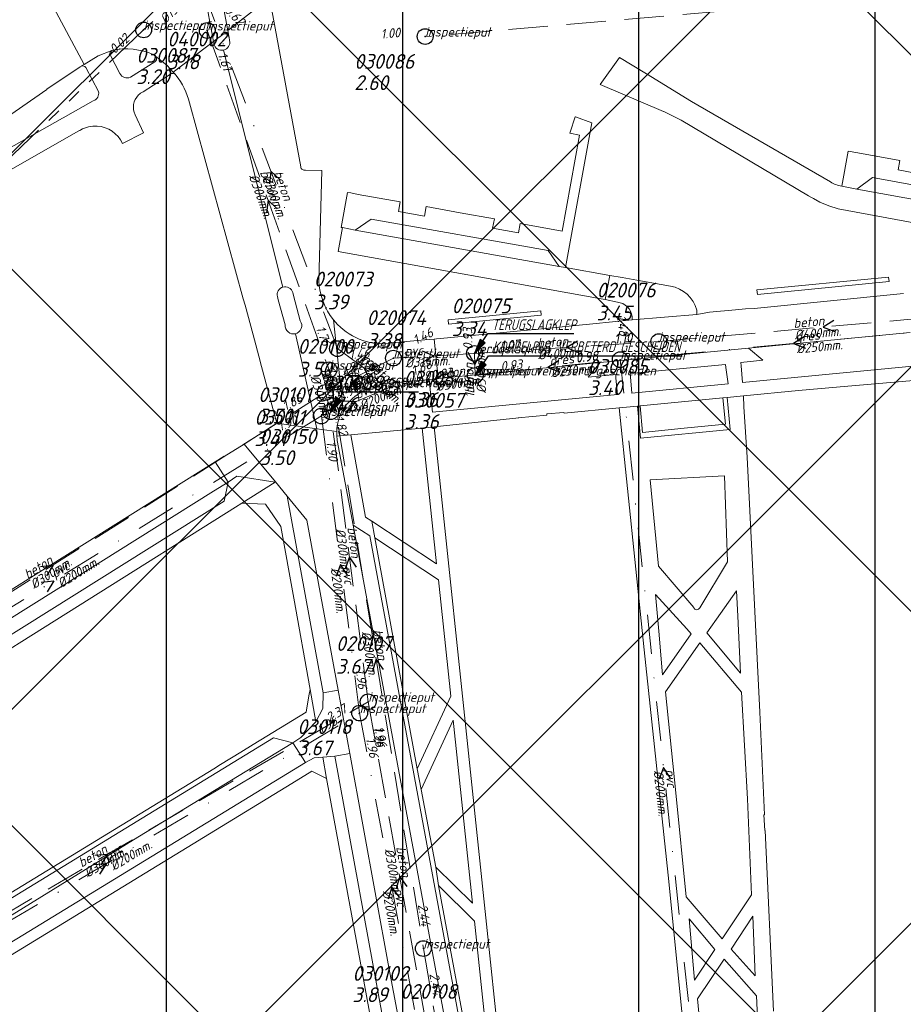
# Model space of a CAD drawing. Extents: x 148869 to 161638, y 453607 to 469810.
# Tile 159 of 256: x 152470 to 152583, y 463788 to 463913. Entities that reach past the tile are written whole.
import ezdxf

# ---------------------------------------------------------------- set-up
doc = ezdxf.new("R2010")
doc.units = 0
doc.header["$PDMODE"] = 32
doc.header["$PDSIZE"] = 2
for name, pattern in [('RI-GWA', [18.45, 6, -1.8, 1.75, -1.8, 1.75, -1.8, 1.75, -1.8]), ('RI-HWA', [7.4, 5, -2.4]), ('RI-VWA', [11, 5, -3, 0, -3])]:
    doc.linetypes.add(name, pattern=pattern)
doc.layers.get('0').update_dxf_attribs({"linetype": 'CONTINUOUS'})
doc.layers.get('DEFPOINTS').update_dxf_attribs({"linetype": 'CONTINUOUS'})
for name, color, linetype in [('2023 hatch', 90, 'CONTINUOUS'), ('2024 hatch', 160, 'CONTINUOUS'), ('B-OI-AANPIJLING', 1, 'CONTINUOUS')]:
    doc.layers.add(name, color=color, linetype=linetype)
for name, color, linetype, lineweight in [('B-OI-RI-BIJZONDERDERHEDEN-T18', 134, 'CONTINUOUS', 18), ('B-OI-RI-GWA-PUTDEKSELHOOGTE-T25', 10, 'CONTINUOUS', 25), ('B-OI-RI-GWA_BOB-T18', 10, 'CONTINUOUS', 18), ('B-OI-RI-GWA_DIAMETER-T18', 10, 'CONTINUOUS', 18), ('B-OI-RI-GWA_PUTNUMMER-T18', 10, 'CONTINUOUS', 18), ('B-OI-RI-GWA_RIOOLPUT-S', 10, 'CONTINUOUS', 25), ('B-OI-RI-GWA_TRANSPORTLEIDING-G', 10, 'RI-GWA', 18), ('B-OI-RI-HWA-BOB-T18', 150, 'CONTINUOUS', 18), ('B-OI-RI-HWA-MATERIAAL-T18', 150, 'CONTINUOUS', 18), ('B-OI-RI-HWA-PUTDEKSELHOOGTE-T25', 150, 'CONTINUOUS', 25), ('B-OI-RI-HWA-PUTNUMMER-T25', 150, 'CONTINUOUS', 25), ('B-OI-RI-HWA_DIAMETER-T18', 150, 'CONTINUOUS', 18), ('B-OI-RI-HWA_RIOOLPUT-S', 150, 'CONTINUOUS', 25), ('B-OI-RI-HWA_TRANSPORTLEIDING-G', 150, 'RI-HWA', 18), ('B-OI-RI-HWA_TRANSPORTLEIDING-VGS-G', 141, 'RI-HWA', 18), ('B-OI-RI-STROOMRICHTING-S', 252, 'CONTINUOUS', 25), ('B-OI-RI-VWA-BOB-T18', 34, 'CONTINUOUS', 18), ('B-OI-RI-VWA-DIAMETER-T18', 34, 'CONTINUOUS', 18), ('B-OI-RI-VWA-MATERIAAL-T18', 34, 'CONTINUOUS', 18), ('B-OI-RI-VWA_PUTDEKSELHOOGTE-T25', 34, 'CONTINUOUS', 25), ('B-OI-RI-VWA_PUTNUMMER-T25', 34, 'CONTINUOUS', 25), ('B-OI-RI-VWA_RIOOLPUT-S', 34, 'CONTINUOUS', 25), ('B-OI-RI-VWA_TRANSPORTLEIDING-VGS-G', 30, 'RI-VWA', 18), ('B-RO-VH-VERHARDING_ASFALT-GV', 251, 'CONTINUOUS', 18), ('B-RO-VH-VERHARDING_STRAATBAKSTEEN-GV', 251, 'CONTINUOUS', 18)]:
    doc.layers.add(name, color=color, linetype=linetype, lineweight=lineweight)
doc.styles.add('NLCS-ISO-M500-T18_CURSIEF', font='NLCS-ISO.ttf', dxfattribs={"oblique": 15, "height": 0.9})
doc.styles.add('NLCS-ISO-M750-T25_CURSIEF', font='NLCS-ISO.ttf', dxfattribs={"oblique": 15, "height": 1.875})

# ---------------------------------------------------------------- blocks, each defined once
blk = doc.blocks.new('ACMAP_ANN_TEMPLATE_vwa-diam')
at = {"color": 0, "linetype": 'ByBlock', "style": 'NLCS-ISO-M500-T18_CURSIEF', "oblique": 15}
blk.add_attdef('vwa-diam', (0.3, -1.3), '', height=1.2, dxfattribs=at)
blk = doc.blocks.new('ACMAP_ANN_TEMPLATE_vwa-materiaal')
at = {"color": 0, "linetype": 'ByBlock', "style": 'NLCS-ISO-M500-T18_CURSIEF', "oblique": 15}
blk.add_attdef('vwa-mat', (0.3, 0.2), '', height=1.2, dxfattribs=at)
blk = doc.blocks.new('ACMAP_ANN_TEMPLATE_vwa-nap-l')
at = {"color": 0, "linetype": 'ByBlock', "style": 'NLCS-ISO-M500-T18_CURSIEF', "oblique": 15}
blk.add_attdef('vwa-nap-l', (3.3, 0.2), '', height=1.2, dxfattribs=at)
blk = doc.blocks.new('ACMAP_ANN_TEMPLATE_vwa-nap-r')
at = {"color": 0, "linetype": 'ByBlock', "style": 'NLCS-ISO-M500-T18_CURSIEF', "oblique": 15}
blk.add_attdef('vwa-nap-r', (-5.6, 0.2), '', height=1.2, dxfattribs=at)
blk = doc.blocks.new('ACMAP_ANN_TEMPLATE_hwa-diam')
at = {"color": 0, "linetype": 'ByBlock', "style": 'NLCS-ISO-M500-T18_CURSIEF', "oblique": 15}
blk.add_attdef('hwa-diam', (-3.7, -1.3), '', height=1.2, dxfattribs=at)
blk = doc.blocks.new('ACMAP_ANN_TEMPLATE_hwa-materiaal')
at = {"color": 0, "linetype": 'ByBlock', "style": 'NLCS-ISO-M500-T18_CURSIEF', "oblique": 15}
blk.add_attdef('hwa-mat', (-3.7, 0.2), '', height=1.2, dxfattribs=at)
blk = doc.blocks.new('ACMAP_ANN_TEMPLATE_hwa-nap-l')
at = {"color": 0, "linetype": 'ByBlock', "style": 'NLCS-ISO-M500-T18_CURSIEF', "oblique": 15}
blk.add_attdef('hwa-nap-l', (3.3, 0.2), '', height=1.2, dxfattribs=at)
blk = doc.blocks.new('ACMAP_ANN_TEMPLATE_hwa-nap-r')
at = {"color": 0, "linetype": 'ByBlock', "style": 'NLCS-ISO-M500-T18_CURSIEF', "oblique": 15}
blk.add_attdef('hwa-nap-r', (-5.6, 0.2), '', height=1.2, dxfattribs=at)
blk = doc.blocks.new('ACMAP_ANN_TEMPLATE_gwa-diam')
at = {"color": 0, "linetype": 'ByBlock', "style": 'NLCS-ISO-M500-T18_CURSIEF', "oblique": 15}
blk.add_attdef('gwa-diam', (-2.2, -1.3), '', height=1.2, dxfattribs=at)
blk = doc.blocks.new('ACMAP_ANN_TEMPLATE_gwa-nap-r')
at = {"color": 0, "linetype": 'ByBlock', "style": 'NLCS-ISO-M500-T18_CURSIEF', "oblique": 15}
blk.add_attdef('gwa-nap-r', (-5.6, 0.2), '', height=1.2, dxfattribs=at)
blk = doc.blocks.new('ACMAP_ANN_TEMPLATE_hwa-puth')
at = {"color": 0, "linetype": 'ByBlock', "style": 'NLCS-ISO-M750-T25_CURSIEF', "oblique": 15}
blk.add_attdef('hwa-puth', (-9, -6.8), '', height=1.88, dxfattribs=at)
blk = doc.blocks.new('ACMAP_ANN_TEMPLATE_hwa-putnr')
at = {"color": 0, "linetype": 'ByBlock', "style": 'NLCS-ISO-M750-T25_CURSIEF', "oblique": 15}
blk.add_attdef('hwa-putnr', (-9, -4.1), '', height=1.88, dxfattribs=at)
blk = doc.blocks.new('ACMAP_ANN_TEMPLATE_type knoop')
at = {"layer": 'DEFPOINTS', "style": 'NLCS-ISO-M500-T18_CURSIEF', "oblique": 15}
blk.add_attdef('type_knoop', (0, 0), '', height=1.2, dxfattribs=at)
blk = doc.blocks.new('ACMAP_ANN_TEMPLATE_gwa-puth')
at = {"color": 0, "linetype": 'ByBlock', "style": 'NLCS-ISO-M750-T25_CURSIEF', "oblique": 15}
blk.add_attdef('gwa-puth', (3, -5), '', height=1.88, dxfattribs=at)
blk = doc.blocks.new('ACMAP_ANN_TEMPLATE_gwa-putnr')
at = {"color": 0, "linetype": 'ByBlock', "style": 'NLCS-ISO-M750-T25_CURSIEF', "oblique": 15}
blk.add_attdef('gwa-putnr', (3, -2.1), '', height=1.88, dxfattribs=at)
blk = doc.blocks.new('ACMAP_ANN_TEMPLATE_vwa-puth')
at = {"color": 0, "linetype": 'ByBlock', "style": 'NLCS-ISO-M750-T25_CURSIEF', "oblique": 15}
blk.add_attdef('vwa-puth', (-3, 5), '', height=1.88, dxfattribs=at)
blk = doc.blocks.new('ACMAP_ANN_TEMPLATE_vwa-putnr')
at = {"color": 0, "linetype": 'ByBlock', "style": 'NLCS-ISO-M750-T25_CURSIEF', "oblique": 15}
blk.add_attdef('vaw-putnr', (-3, 7.9), '', height=1.88, dxfattribs=at)

msp = doc.modelspace()

# ---------------------------------------------------------------- hatches: boundary and pattern name
at = {"layer": '2023 hatch'}
h = msp.add_hatch(dxfattribs=at)
h.set_pattern_fill('L45L135', color=256, scale=49.98)
h.set_pattern_definition([(45, (0, 0), (-35.341197, 35.341197), []), (135, (0, 0), (-35.341197, -35.341197), [])])
h.paths.add_polyline_path([(155033.65, 463387.49), (154736.21, 463174.82), (154703.82, 463157.03), (154669.13, 463116.73), (154497.36, 463128.81), (154485.96, 463103.35), (154403, 462810.28), (154029.41, 462913.19), (153921.91, 462926.36), (153533.06, 462959.92), (153521.58, 463046.87), (153065.73, 463131.59), (152840.09, 463157.69), (152602.55, 463321.62), (152457.44, 463373.38), (152283.77, 463566.95), (152230.15, 463641.33), (152156.25, 463699.58), (152012.16, 463887.19), (152009.38, 463939.89), (151991.35, 464191.03), (152103.19, 464343.83), (152153.39, 464455.21), (152151.03, 464561.94), (152249.45, 464811.76), (152130.92, 465032.5), (152332.42, 465169.93), (152738.18, 465252.75), (152947.54, 465152.17), (153150.32, 465023.39), (153302.02, 464886.05), (153728.6, 464650.43), (153874.6, 464567.83), (153954.88, 464501.43), (153988.94, 464472.57), (154027.82, 464422.75), (154193.47, 464138.07), (154280.01, 463968.67), (154339.28, 463993.19), (154494.94, 463873.13), (154622.49, 463821.49), (154755.92, 463721.99), (154868.72, 463597.28)])
at = {"layer": '2024 hatch'}
h = msp.add_hatch(dxfattribs=at)
h.set_pattern_fill('ANSI31', color=256, scale=29.988, angle=45)
h.set_pattern_definition([(90, (0, 0), (-29.988, 0), [])])
h.paths.add_polyline_path([(153060.97, 462471.33), (152787.39, 462332.45), (152683.96, 462314.58), (152571.59, 462395.32), (152563.82, 462406.18), (152398.44, 462422.66), (152151.13, 462555.77), (152130.97, 462967.46), (151963.51, 463060.43), (151619.43, 463158.93), (151635.54, 463357.09), (152009.16, 463977.93), (152157.72, 463944.62), (152280.12, 463919.12), (152508.66, 464143.59), (152698.68, 463896.62), (152536.72, 463732.43), (152656.87, 463588.89), (152658.63, 463316.61), (152691.32, 463187.08), (152688.32, 463085.82), (152689.17, 463075.64), (152721.38, 462998.51), (152757.48, 462725.88), (152775.44, 462698.77), (152933.57, 462680.1)])

# ---------------------------------------------------------------- linework, layer by layer
at = {"layer": 'B-OI-AANPIJLING', "color": 251, "flags": 128}
for points in [[(152528.1, 463870.5), (152529.46, 463871.84), (152528.83, 463872.27), (152528.1, 463870.5), (152528.93, 463872.2), (152529.04, 463872.13), (152528.1, 463870.5), (152529.25, 463871.99), (152529.36, 463871.91), (152528.1, 463870.5), (152529.78, 463873.01), (152540.7, 463873.01)], [(152528.2, 463867.7), (152529.56, 463869.04), (152528.93, 463869.47), (152528.2, 463867.7), (152529.03, 463869.4), (152529.14, 463869.33), (152528.2, 463867.7), (152529.35, 463869.19), (152529.46, 463869.11), (152528.2, 463867.7), (152529.88, 463870.21), (152554.48, 463870.21)], [(152509.84, 463863.1), (152511.2, 463864.44), (152510.57, 463864.87), (152509.84, 463863.1), (152510.67, 463864.8), (152510.78, 463864.73), (152509.84, 463863.1), (152510.99, 463864.59), (152511.1, 463864.51), (152509.84, 463863.1), (152511.52, 463865.61), (152520.99, 463865.61)]]:
    msp.add_lwpolyline(points, dxfattribs=at)
at = {"layer": 'B-OI-RI-GWA_RIOOLPUT-S', "color": 251}
msp.add_point((152486.09, 463911.59), dxfattribs=at)
at = {"layer": 'B-OI-RI-GWA_TRANSPORTLEIDING-G', "color": 251}
for p, q in [((152493, 463917.96), (152486.09, 463911.59)), ((152486.09, 463911.59), (152415.16, 463843.88))]:
    msp.add_line(p, q, dxfattribs=at)
at = {"layer": 'B-OI-RI-HWA_RIOOLPUT-S', "color": 251}
for p in [(152494.16, 463911.52), (152521.83, 463910.75), (152551.5, 463872), (152517.8, 463869.9), (152528.1, 463870.5), (152509.63, 463868.41), (152528.2, 463867.7), (152509.15, 463865.53), (152509.84, 463863.1), (152514.6, 463826.24), (152521.6, 463794.89)]:
    msp.add_point(p, dxfattribs=at)
at = {"layer": 'B-OI-RI-HWA_TRANSPORTLEIDING-G', "color": 251}
for p, q in [((152625.87, 463919.61), (152521.83, 463910.75)), ((152494.16, 463911.52), (152509.63, 463868.41)), ((152509.63, 463868.41), (152521.6, 463794.89)), ((152521.6, 463794.89), (152534.2, 463721.86))]:
    msp.add_line(p, q, dxfattribs=at)
at = {"layer": 'B-OI-RI-HWA_TRANSPORTLEIDING-VGS-G', "color": 251}
for p, q in [((152593.2, 463875.7), (152551.5, 463872)), ((152528.1, 463870.5), (152551.5, 463872)), ((152517.8, 463869.9), (152509.15, 463865.53)), ((152528.1, 463870.5), (152517.8, 463869.9)), ((152528.2, 463867.7), (152528.1, 463870.5)), ((152509.15, 463865.53), (152440.04, 463821.67)), ((152509.15, 463865.53), (152509.84, 463863.1)), ((152514.6, 463826.24), (152509.84, 463863.1)), ((152448.43, 463787.49), (152514.6, 463826.24)), ((152514.6, 463826.24), (152522.59, 463781.89))]:
    msp.add_line(p, q, dxfattribs=at)
at = {"layer": 'B-OI-RI-STROOMRICHTING-S', "color": 251}
for points in [[(152503.42, 463892.55), (152502.23, 463893.65), (152502.08, 463892.05)], [(152503.05, 463888.85), (152501.89, 463889.96), (152501.7, 463888.37)], [(152573.71, 463874.69), (152572.35, 463873.85), (152573.85, 463873.26)], [(152541.18, 463872.06), (152539.8, 463871.25), (152541.27, 463870.62)], [(152569.96, 463872.6), (152568.6, 463871.75), (152570.1, 463871.17)], [(152521.46, 463870.84), (152522.95, 463870.2), (152521.55, 463869.4)], [(152528.86, 463870.69), (152528.14, 463869.1), (152527.3, 463870.63)], [(152538.74, 463869.57), (152537.39, 463868.7), (152538.9, 463868.14)], [(152515.76, 463868.36), (152514.04, 463868.65), (152514.83, 463867.1)], [(152511.73, 463867.71), (152513.46, 463867.72), (152512.42, 463866.32)], [(152524.12, 463867.86), (152522.8, 463866.95), (152524.33, 463866.43)], [(152510.67, 463863.03), (152509.48, 463864.32), (152509.17, 463862.6)], [(152511.27, 463864.49), (152513.02, 463864.38), (152511.89, 463863.05)], [(152513.11, 463843.33), (152512.21, 463844.67), (152511.68, 463843.15)], [(152472.98, 463843.44), (152474.6, 463843.6), (152473.76, 463842.22)], [(152511.98, 463842.34), (152511.08, 463843.67), (152510.55, 463842.15)], [(152473.07, 463841.45), (152474.67, 463841.59), (152473.82, 463840.22)], [(152516.55, 463830.34), (152515.61, 463831.65), (152515.14, 463830.11)], [(152552.96, 463816.54), (152552.1, 463817.9), (152551.54, 463816.39)], [(152479.9, 463806.76), (152481.52, 463806.86), (152480.64, 463805.52)], [(152479.76, 463805.58), (152481.36, 463805.7), (152480.48, 463804.35)], [(152519.55, 463802.78), (152518.6, 463804.07), (152518.14, 463802.52)], [(152518.58, 463801.42), (152517.61, 463802.7), (152517.15, 463801.15)]]:
    msp.add_lwpolyline(points, dxfattribs=at)
at = {"layer": 'B-OI-RI-VWA_RIOOLPUT-S'}
for p in [(152510.69, 463871.1), (152546.6, 463869.7), (152528.2, 463867.7), (152517.4, 463866.2), (152508.65, 463862.55), (152513.51, 463824.8)]:
    msp.add_point(p, dxfattribs=at)
at = {"layer": 'B-OI-RI-VWA_TRANSPORTLEIDING-VGS-G', "color": 251}
for p, q in [((152510.69, 463871.1), (152493.8, 463916.2)), ((152590.6, 463873.8), (152546.6, 463869.7)), ((152510.69, 463871.1), (152517.4, 463866.2)), ((152528.2, 463867.7), (152546.6, 463869.7)), ((152557.6, 463766.1), (152546.6, 463869.7)), ((152517.4, 463866.2), (152528.2, 463867.7)), ((152517.4, 463866.2), (152508.65, 463862.55)), ((152508.65, 463862.55), (152440.69, 463820.63)), ((152508.65, 463862.55), (152513.51, 463824.8)), ((152449.22, 463786.6), (152513.51, 463824.8)), ((152513.51, 463824.8), (152521.7, 463780.6))]:
    msp.add_line(p, q, dxfattribs=at)
at = {"layer": 'B-RO-VH-VERHARDING_ASFALT-GV', "flags": 128}
for points in [[(152480.4, 463925.31), (152479.62, 463924.31), (152477.04, 463921.85), (152475.79, 463920.96), (152475.76, 463920.94), (152473.46, 463919.35), (152472.45, 463918.65), (152478.55, 463907.22), (152480.3, 463908.31), (152482.04, 463908.99)], [(152455.83, 463891.5), (152460.15, 463894.57), (152473.78, 463904.03), (152473.81, 463904.05), (152478.04, 463906.92), (152478.18, 463906.99), (152478.21, 463907.01), (152478.55, 463907.22), (152472.45, 463918.65)], [(152487.42, 463908.43), (152487.6, 463908.28), (152489.07, 463907.07), (152489.83, 463906.24), (152494.96, 463910.12), (152494.32, 463913.53), (152494.31, 463913.55), (152493.41, 463918.47)], [(152495.43, 463918.9), (152496.22, 463914.47), (152496.22, 463914.45), (152496.23, 463914.44), (152496.76, 463911.51), (152502.14, 463915.75)], [(152506.03, 463894.18), (152502.17, 463915.26), (152502.15, 463915.47), (152502.14, 463915.75), (152496.76, 463911.51), (152496.89, 463910.8), (152496.9, 463910.77)], [(152494.32, 463913.53), (152494.96, 463910.12), (152494.99, 463909.92)], [(152496.89, 463910.8), (152496.76, 463911.51), (152496.23, 463914.44)], [(152495.18, 463910.29), (152496.14, 463911.02)], [(152494.99, 463909.92), (152494.96, 463910.12), (152489.83, 463906.24), (152490.12, 463905.92), (152490.18, 463905.86)], [(152496.93, 463910.67), (152497.01, 463910.24)], [(152482.04, 463908.99), (152480.3, 463908.31), (152478.55, 463907.22), (152478.21, 463907.01), (152478.18, 463906.99)], [(152483.06, 463906.04), (152481.86, 463908.33)], [(152503.76, 463878.93), (152496.24, 463909.04)], [(152496.24, 463909.04), (152503.76, 463878.93)], [(152487.49, 463907.55), (152484.42, 463905.58)], [(152490.12, 463905.92), (152489.83, 463906.24), (152489.07, 463907.07), (152487.6, 463908.28)], [(152573.29, 463892.28), (152555.65, 463902.49), (152549.92, 463906), (152546.52, 463908.09), (152544.05, 463904.68), (152552.1, 463901.25), (152552.14, 463901.23), (152554.32, 463900.14), (152570.51, 463890.52), (152570.87, 463890.3), (152571.15, 463890.16), (152571.96, 463889.72), (152573.09, 463889.24), (152574.26, 463888.85), (152601.72, 463883.77), (152602.29, 463886.7)], [(152478.76, 463906.84), (152480.36, 463903.76)], [(152486.01, 463903.74), (152488.64, 463905.43), (152489.48, 463905.97)], [(152479.7, 463902.57), (152475.87, 463900.41), (152475.8, 463900.37), (152456.06, 463889.26)], [(152491.92, 463902.32), (152498.74, 463877.41), (152498.96, 463876.62), (152499.98, 463872.84), (152500.88, 463869.53), (152500.89, 463869.49), (152501.95, 463865.55), (152502, 463865.38), (152503.02, 463861.65), (152508.09, 463860.9), (152505.35, 463872.99)], [(152483.4, 463897.16), (152486.09, 463898.5), (152485.01, 463900.8)], [(152453.06, 463884.64), (152477.87, 463898.76)], [(152508.34, 463879.71), (152508.73, 463893.74), (152506.63, 463893.78)], [(152602.29, 463886.7), (152601.47, 463886.87), (152576.62, 463891.37), (152574.73, 463891.73)], [(152504.07, 463874.11), (152503.17, 463877.32), (152503.07, 463877.72)], [(152505.02, 463878.22), (152505.1, 463877.84), (152505.97, 463874.63)], [(152511.4, 463863.37), (152510.19, 463874.76)], [(152505.35, 463872.99), (152508.09, 463860.9), (152510.61, 463860.56)], [(152510.61, 463860.56), (152508.09, 463860.9), (152503.02, 463861.65), (152500.73, 463860.17), (152500.74, 463860.2)], [(152500.74, 463860.2), (152500.61, 463860.1), (152498.87, 463858.97), (152502.82, 463854.18), (152504.32, 463852.36), (152506.81, 463849.33), (152510.77, 463827.73), (152512.25, 463819.66), (152517.23, 463792.5), (152518.81, 463783.96), (152520.31, 463775.83), (152522.13, 463766.04), (152522.4, 463764.57), (152525.24, 463749.22), (152530.94, 463750.3), (152529.29, 463759.16), (152528.24, 463764.84), (152527.86, 463766.83), (152527, 463771.51), (152512.7, 463848.68), (152510.68, 463859.42)]]:
    msp.add_lwpolyline(points, dxfattribs=at)
at = {"layer": 'B-RO-VH-VERHARDING_ASFALT-GV'}
for points in [[(152496.14, 463911.02, -0.456741), (152496.89, 463910.8)], [(152494.99, 463909.92, -0.237206), (152495.18, 463910.29)], [(152495.01, 463909.8, -0.073415), (152494.99, 463909.92)], [(152496.24, 463909.04, -0.415584), (152495.01, 463909.8)], [(152497.01, 463910.24, -0.403628), (152496.24, 463909.04)], [(152496.9, 463910.77, -0.056114), (152496.93, 463910.67)], [(152481.86, 463908.33, -0.409424), (152482.04, 463908.99)], [(152482.04, 463908.99, -0.158942), (152487.42, 463908.43)], [(152487.6, 463908.28, -0.530319), (152487.49, 463907.55)], [(152478.18, 463906.99, -0.297065), (152478.76, 463906.84)], [(152484.42, 463905.58, -0.387263), (152483.06, 463906.04)], [(152489.48, 463905.97, -0.349989), (152490.12, 463905.92)], [(152490.18, 463905.86, -0.106124), (152491.92, 463902.32)], [(152480.36, 463903.76, -0.381584), (152479.7, 463902.57)], [(152485.01, 463900.8, -0.319903), (152485.44, 463903.33)], [(152485.44, 463903.33, -0.081114), (152486.01, 463903.74)], [(152477.87, 463898.76, -0.019965), (152478.1, 463898.9)], [(152478.1, 463898.9, -0.142565), (152480.17, 463899.37)], [(152480.17, 463899.37, -0.277521), (152483.4, 463897.16)], [(152506.63, 463893.78, -0.419755), (152506.03, 463894.18)], [(152574.73, 463891.73, -0.084906), (152573.29, 463892.28)], [(152510.19, 463874.76, -0.161907), (152508.34, 463879.71)], [(152503.07, 463877.72, -0.401267), (152503.76, 463878.93)], [(152503.76, 463878.93, -0.422972), (152505.02, 463878.22)], [(152505.97, 463874.63, -0.537621), (152505.35, 463872.99)], [(152505.35, 463872.99, -0.509138), (152504.07, 463874.11)], [(152510.61, 463860.56, -0.123037), (152511.4, 463863.37)], [(152510.62, 463859.98, -0.024298), (152510.61, 463860.56)], [(152510.68, 463859.42, -0.023081), (152510.62, 463859.98)]]:
    msp.add_lwpolyline(points, format="xyb", dxfattribs=at)
at = {"layer": 'B-RO-VH-VERHARDING_ASFALT-GV', "flags": 128}
msp.add_lwpolyline([(152545.27, 463880.39), (152539.65, 463881.4), (152538.83, 463881.55), (152512.94, 463886.17), (152511.32, 463886.48), (152510.8, 463883.44), (152544.17, 463877.42), (152544.68, 463877.33)], close=True, dxfattribs=at)
at = {"layer": 'B-RO-VH-VERHARDING_STRAATBAKSTEEN-GV', "flags": 128}
for points in [[(152601.47, 463886.87), (152602.29, 463886.7), (152603.03, 463886.59), (152606.48, 463905.09), (152604.7, 463905.78), (152603.9, 463903.6), (152604.96, 463903.41), (152602.71, 463891.2), (152597.36, 463892.19), (152597.14, 463890.99), (152593.85, 463891.59), (152594.08, 463892.79), (152589.73, 463893.59), (152585.39, 463894.39), (152585.17, 463893.19), (152581.87, 463893.8), (152582.09, 463895), (152576.76, 463895.98), (152575.52, 463896.2), (152574.73, 463891.73), (152576.62, 463891.37), (152578.63, 463892.83), (152600.07, 463888.92)], [(152540.2, 463898.46), (152541.44, 463898.24), (152539.24, 463886.04), (152533.9, 463887), (152533.68, 463885.8), (152530.4, 463886.39), (152530.62, 463887.59), (152526.28, 463888.37), (152521.95, 463889.15), (152521.73, 463887.95), (152518.43, 463888.54), (152518.65, 463889.74), (152513.32, 463890.7), (152512.38, 463890.88), (152511.97, 463890.96), (152511.17, 463886.51), (152511.32, 463886.48), (152512.94, 463886.17), (152514.97, 463887.57), (152537.45, 463883.56), (152538.83, 463881.55), (152539.65, 463881.4), (152542.99, 463899.77), (152540.93, 463900.55), (152540.89, 463900.56), (152540.24, 463898.59)], [(152564.01, 463877.98), (152580.74, 463879.62), (152580.67, 463880.17), (152563.96, 463878.57)], [(152524.79, 463874.2), (152536.57, 463875.36), (152536.51, 463875.89), (152524.76, 463874.77)], [(152560.02, 463868.72), (152560.29, 463866.65), (152548.06, 463865.44), (152547.89, 463867.53), (152547.86, 463867.95), (152559.98, 463869.07)], [(152548.81, 463863.8), (152549.16, 463859.74), (152560.56, 463860.85), (152560.18, 463864.9), (152560.17, 463864.9), (152559.62, 463864.85), (152559.95, 463861.49), (152554.7, 463860.98), (152549.44, 463860.47), (152549.12, 463863.83)], [(152496.83, 463854.14), (152497.91, 463854.89), (152502.8, 463854.16), (152502.82, 463854.18), (152498.87, 463858.97), (152496.31, 463857.42), (152496.3, 463857.43), (152495.19, 463856.73)], [(152438.51, 463821.17), (152440.22, 463818.71), (152445.05, 463821.71), (152459.4, 463830.71), (152478.17, 463842.46), (152494.96, 463852.99), (152496.83, 463854.14), (152495.19, 463856.73), (152448.64, 463827.53), (152444.18, 463824.73)], [(152507.96, 463823.7), (152508.86, 463825.38), (152508.9, 463827.38), (152504.32, 463852.36), (152502.82, 463854.18), (152502.8, 463854.16), (152498.56, 463851.49), (152501.58, 463851.35), (152503.51, 463848.51), (152505.14, 463839.42), (152507.22, 463827.79)], [(152555.04, 463835.51), (152555.62, 463834.87), (152551.98, 463829.66), (152551.49, 463835.2), (152551.07, 463839.88)], [(152561.51, 463837.1), (152561.87, 463829.86), (152557.61, 463834.99), (152559.35, 463837.47), (152561.35, 463840.34)], [(152559.53, 463796.14), (152554.95, 463801.45), (152553.65, 463814.68), (152552.33, 463827.49), (152556.69, 463833.71), (152562.01, 463827.47), (152562.74, 463813.89), (152563.26, 463801.71)], [(152508.9, 463827.38), (152508.86, 463825.38), (152507.96, 463823.7), (152506.06, 463821.69), (152505.05, 463821.04), (152506.65, 463818.53), (152507.73, 463819.14), (152508.82, 463819.21), (152510.38, 463819.31), (152512.25, 463819.66), (152510.77, 463827.73)], [(152505.05, 463821.04), (152485.35, 463809.02), (152467.02, 463797.72), (152455.76, 463790.93), (152457.32, 463788.4), (152506.65, 463818.53)], [(152506.65, 463818.53), (152457.32, 463788.4), (152456.27, 463787.72), (152453.7, 463786.14), (152452.73, 463785.58), (152449.45, 463783.57), (152366.18, 463721.03), (152365.29, 463720.34), (152364.82, 463717.52), (152365.94, 463716.05), (152366.53, 463719.57), (152450.46, 463782.6), (152450.95, 463782.91), (152453.43, 463784.44), (152454.62, 463785.18), (152456.42, 463786.23), (152457.37, 463786.81), (152504.9, 463815.85), (152507.45, 463817.41), (152509.32, 463816.5), (152508.82, 463819.21), (152507.73, 463819.14)], [(152508.82, 463819.21), (152509.32, 463816.5), (152511.47, 463804.77), (152513.86, 463791.68), (152515.26, 463784.03), (152515.79, 463781.16), (152517.1, 463782.53), (152510.38, 463819.31)], [(152555.33, 463798.68), (152558.6, 463794.78), (152556.01, 463790.88)], [(152563.43, 463799), (152563.72, 463791.43), (152560.69, 463794.83)], [(152558.5, 463766.66), (152556.39, 463788.49), (152559.79, 463793.55), (152563.92, 463788.9), (152564.88, 463768.08), (152564.91, 463766.71)]]:
    msp.add_lwpolyline(points, close=True, dxfattribs=at)
for points in [[(152552.98, 463879.04), (152548.71, 463879.79), (152546.86, 463880.12), (152545.27, 463880.39), (152544.68, 463877.33), (152546.25, 463877.01)], [(152582.58, 463878.11), (152563.61, 463876.19), (152562.51, 463876.14), (152561.25, 463876.02), (152557.95, 463875.74), (152556.32, 463875.46), (152548.11, 463874.76), (152543.14, 463874.27), (152538.4, 463873.8), (152523.79, 463872.38), (152523.28, 463872.34), (152522.97, 463872.29), (152523.48, 463867.32)], [(152548.11, 463875.18), (152548.11, 463874.76), (152556.32, 463875.46), (152556.32, 463876.01)], [(152510.72, 463874.19), (152510.19, 463874.76), (152511.4, 463863.37), (152511.82, 463863.95)], [(152517.01, 463866.66), (152522.32, 463867.19), (152523.48, 463867.32), (152522.97, 463872.29)], [(152522.97, 463872.29), (152521.79, 463872.21), (152517.66, 463871.82)], [(152523.48, 463867.32), (152523.93, 463867.37), (152544.04, 463869.35), (152562.88, 463871.18), (152582.95, 463873.13), (152583.42, 463873.16)], [(152587.12, 463872.43), (152587.21, 463869.21), (152562.11, 463866.8), (152561.95, 463868.92), (152561.92, 463869.33), (152564.69, 463869.65)], [(152564.69, 463869.65), (152562.88, 463871.18), (152544.04, 463869.35), (152542.54, 463867.47), (152546.02, 463867.81), (152546.06, 463867.35), (152546.24, 463865.28), (152522.78, 463863.05), (152522.32, 463867.19), (152517.01, 463866.66)], [(152510.62, 463859.98), (152512.38, 463860.15), (152521.44, 463861.02), (152522.97, 463861.18), (152533.71, 463862.31), (152533.64, 463862.31), (152537.3, 463862.67), (152537.28, 463862.8), (152539.44, 463863.01), (152539.46, 463862.91), (152546.48, 463863.59), (152548.81, 463863.8), (152549.12, 463863.83), (152554.37, 463864.34), (152559.62, 463864.85), (152560.17, 463864.9), (152560.18, 463864.9), (152562.23, 463865.1), (152569.24, 463865.78), (152574.51, 463866.24), (152587.3, 463867.34), (152590.12, 463867.58), (152590.03, 463868.39)], [(152566.04, 463786.93), (152565.01, 463809.89), (152564.96, 463809.89), (152564.83, 463811.86), (152564.92, 463811.87), (152564.33, 463824.91), (152562.7, 463857.33), (152562.31, 463863.72), (152562.23, 463865.1), (152560.18, 463864.9), (152560.56, 463860.85), (152549.16, 463859.74), (152548.81, 463863.8), (152546.48, 463863.59), (152549.63, 463832.85), (152552.69, 463804.2), (152555.45, 463776.73)], [(152511.82, 463863.95), (152511.4, 463863.37)], [(152532.89, 463767.01), (152522.97, 463861.18), (152521.44, 463861.02), (152523.25, 463843.77), (152515.05, 463849.19), (152515.45, 463847.07), (152523.51, 463841.75), (152525.08, 463826.94), (152520.83, 463817.73), (152521.31, 463815.1), (152525.37, 463823.92), (152527.84, 463800.66), (152523.18, 463805.21), (152523.54, 463802.88), (152528.09, 463798.35), (152530.68, 463773.79)], [(152528.42, 463773.55), (152528.91, 463774.03), (152523.54, 463802.88), (152523.18, 463805.21), (152521.31, 463815.1), (152520.83, 463817.73), (152515.45, 463847.07), (152515.05, 463849.19), (152514.26, 463849.71), (152512.38, 463860.15), (152510.62, 463859.98)], [(152510.68, 463859.42), (152512.7, 463848.68), (152514.8, 463847.32), (152528.42, 463773.55)], [(152343.7, 463745.52), (152346.51, 463741.81), (152347.42, 463744.86), (152347.52, 463745.22), (152435.76, 463811.44), (152438.81, 463813.72), (152440.53, 463814.98), (152441.99, 463815.9), (152497.74, 463850.98), (152498.56, 463851.49), (152502.8, 463854.16), (152497.91, 463854.89), (152496.83, 463854.14), (152496.32, 463851.71), (152442.66, 463818.12), (152440.22, 463818.71), (152439.24, 463817.98)], [(152555.95, 463838.21), (152551.46, 463843.46), (152550.38, 463854.45), (152559.82, 463854.94), (152560.22, 463844.04), (152556.7, 463838.18)], [(152456.3, 463793.39), (152502.59, 463821.66), (152505.05, 463821.04), (152506.06, 463821.69), (152507.96, 463823.7), (152507.22, 463827.79), (152507.08, 463826.99), (152506.72, 463824.91), (152499.99, 463820.8), (152498.43, 463819.84), (152495.83, 463818.26), (152494.98, 463817.73), (152455.8, 463793.8)]]:
    msp.add_lwpolyline(points, dxfattribs=at)
at = {"layer": 'B-RO-VH-VERHARDING_STRAATBAKSTEEN-GV'}
for points in [[(152556.32, 463876.01, 0.288018), (152552.98, 463879.04)], [(152546.25, 463877.01, -0.35072), (152548.11, 463875.18)], [(152517.66, 463871.82, -0.247185), (152510.72, 463874.19)], [(152517.01, 463866.66, 0.202295), (152511.82, 463863.95)], [(152511.82, 463863.95, -0.202295), (152517.01, 463866.66)], [(152511.4, 463863.37, 0.123037), (152510.61, 463860.56)], [(152510.61, 463860.56, 0.024298), (152510.62, 463859.98)], [(152510.62, 463859.98, 0.023081), (152510.68, 463859.42)], [(152556.7, 463838.18, -0.689843), (152555.95, 463838.21)]]:
    msp.add_lwpolyline(points, format="xyb", dxfattribs=at)

# ---------------------------------------------------------------- block references
at = {"layer": 'B-OI-RI-GWA-PUTDEKSELHOOGTE-T25', "color": 251}
msp.add_blockref('ACMAP_ANN_TEMPLATE_gwa-puth', (152486.09, 463911.59), dxfattribs=at).add_auto_attribs({'gwa-puth': '3.18'})
at = {"layer": 'B-OI-RI-GWA_BOB-T18', "color": 251, "rotation": 42.67148453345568}
msp.add_blockref('ACMAP_ANN_TEMPLATE_gwa-nap-r', (152486.09, 463911.59), dxfattribs=at).add_auto_attribs({'gwa-nap-r': '-0.02'})
at = {"layer": 'B-OI-RI-GWA_DIAMETER-T18', "color": 251, "rotation": 42.67148453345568}
msp.add_blockref('ACMAP_ANN_TEMPLATE_gwa-diam', (152489.55, 463914.78), dxfattribs=at).add_auto_attribs({'gwa-diam': '%%c1500mm.'})
at = {"layer": 'B-OI-RI-GWA_PUTNUMMER-T18', "color": 251}
msp.add_blockref('ACMAP_ANN_TEMPLATE_gwa-putnr', (152486.09, 463911.59), dxfattribs=at).add_auto_attribs({'gwa-putnr': '040002'})
at = {"layer": 'B-OI-RI-HWA-BOB-T18', "color": 251}
for name, p, rotation, values in [('ACMAP_ANN_TEMPLATE_hwa-nap-r', (152521.83, 463910.75), 4.867538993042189, {'hwa-nap-r': '1.00'}), ('ACMAP_ANN_TEMPLATE_hwa-nap-l', (152494.16, 463911.52), 289.7404968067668, {'hwa-nap-l': '1.61'}), ('ACMAP_ANN_TEMPLATE_hwa-nap-r', (152509.63, 463868.41), 289.7404968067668, {'hwa-nap-r': '1.76'}), ('ACMAP_ANN_TEMPLATE_hwa-nap-l', (152517.8, 463869.9), 26.8030110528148, {'hwa-nap-l': '1.46'}), ('ACMAP_ANN_TEMPLATE_hwa-nap-l', (152528.2, 463867.7), 92.04540848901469, {'hwa-nap-l': '0.93'}), ('ACMAP_ANN_TEMPLATE_hwa-nap-l', (152528.1, 463870.5), 3.667788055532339, {'hwa-nap-l': '1.07'}), ('ACMAP_ANN_TEMPLATE_hwa-nap-l', (152528.1, 463870.5), 3.333850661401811, {'hwa-nap-l': '1.07'}), ('ACMAP_ANN_TEMPLATE_hwa-nap-r', (152551.5, 463872), 5.070519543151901, {'hwa-nap-r': '1.10'}), ('ACMAP_ANN_TEMPLATE_hwa-nap-r', (152551.5, 463872), 3.667788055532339, {'hwa-nap-r': '1.10'}), ('ACMAP_ANN_TEMPLATE_hwa-nap-r', (152517.8, 463869.9), 3.333850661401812, {'hwa-nap-r': '1.46'}), ('ACMAP_ANN_TEMPLATE_hwa-nap-l', (152509.15, 463865.53), 32.40086308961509, {'hwa-nap-l': '1.85'}), ('ACMAP_ANN_TEMPLATE_hwa-nap-r', (152509.84, 463863.1), 285.8519281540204, {'hwa-nap-r': '1.85'}), ('ACMAP_ANN_TEMPLATE_hwa-nap-r', (152509.84, 463863.1), 277.3582978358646, {'hwa-nap-r': '1.85'}), ('ACMAP_ANN_TEMPLATE_hwa-nap-r', (152528.1, 463870.5), 92.04540848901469, {'hwa-nap-r': '1.06'}), ('ACMAP_ANN_TEMPLATE_hwa-nap-r', (152509.15, 463865.53), 26.8030110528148, {'hwa-nap-r': '1.85'}), ('ACMAP_ANN_TEMPLATE_hwa-nap-l', (152509.63, 463868.41), 279.2473486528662, {'hwa-nap-l': '2.37'}), ('ACMAP_ANN_TEMPLATE_hwa-nap-l', (152509.15, 463865.53), 285.8519281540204, {'hwa-nap-l': '1.82'}), ('ACMAP_ANN_TEMPLATE_hwa-nap-r', (152514.6, 463826.24), 30.35378648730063, {'hwa-nap-r': '2.37'}), ('ACMAP_ANN_TEMPLATE_hwa-nap-l', (152514.6, 463826.24), 277.3582978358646, {'hwa-nap-l': '1.96'}), ('ACMAP_ANN_TEMPLATE_hwa-nap-l', (152514.6, 463826.24), 280.2127329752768, {'hwa-nap-l': '1.96'}), ('ACMAP_ANN_TEMPLATE_hwa-nap-r', (152521.6, 463794.89), 279.2473486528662, {'hwa-nap-r': '2.44'}), ('ACMAP_ANN_TEMPLATE_hwa-nap-l', (152521.6, 463794.89), 279.7889750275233, {'hwa-nap-l': '2.44'})]:
    msp.add_blockref(name, p, dxfattribs=dict(at, rotation=rotation)).add_auto_attribs(values)
at = {"layer": 'B-OI-RI-HWA-MATERIAAL-T18', "color": 251}
for p, rotation, values in [((152501.89, 463889.97), 289.7404968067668, {'hwa-mat': 'beton'}), ((152572.35, 463873.85), 5.070519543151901, {'hwa-mat': 'beton'}), ((152539.8, 463871.25), 3.667788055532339, {'hwa-mat': 'beton'}), ((152522.95, 463870.2), 3.333850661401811, {'hwa-mat': 'pvc'}), ((152528.15, 463869.1), 92.04540848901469, {'hwa-mat': 'beton'}), ((152513.48, 463867.72), 26.8030110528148, {'hwa-mat': 'beton'}), ((152509.49, 463864.32), 285.8519281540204, {'hwa-mat': 'beton'}), ((152512.22, 463844.67), 277.3582978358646, {'hwa-mat': 'beton'}), ((152474.6, 463843.6), 32.40086308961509, {'hwa-mat': 'beton'}), ((152515.61, 463831.65), 279.2473486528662, {'hwa-mat': 'beton'}), ((152481.52, 463806.86), 30.35378648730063, {'hwa-mat': 'beton'}), ((152518.6, 463804.07), 280.2127329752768, {'hwa-mat': 'beton'})]:
    msp.add_blockref('ACMAP_ANN_TEMPLATE_hwa-materiaal', p, dxfattribs=dict(at, rotation=rotation)).add_auto_attribs(values)
at = {"layer": 'B-OI-RI-HWA-PUTDEKSELHOOGTE-T25', "color": 251}
for p, values in [((152494.16, 463911.52), {'hwa-puth': '3.20'}), ((152521.83, 463910.75), {'hwa-puth': '2.60'}), ((152551.5, 463872), {'hwa-puth': '3.40'}), ((152517.8, 463869.9), {'hwa-puth': '3.46'}), ((152528.1, 463870.5), {'hwa-puth': '3.36'}), ((152509.63, 463868.41), {'hwa-puth': '3.50'}), ((152528.2, 463867.7), {'hwa-puth': '3.36'}), ((152509.15, 463865.53), {'hwa-puth': '3.41'}), ((152509.84, 463863.1), {'hwa-puth': '3.50'}), ((152514.6, 463826.24), {'hwa-puth': '3.67'}), ((152521.6, 463794.89), {'hwa-puth': '3.89'})]:
    msp.add_blockref('ACMAP_ANN_TEMPLATE_hwa-puth', p, dxfattribs=at).add_auto_attribs(values)
at = {"layer": 'B-OI-RI-HWA-PUTNUMMER-T25', "color": 251}
for p, values in [((152494.16, 463911.52), {'hwa-putnr': '030087'}), ((152521.83, 463910.75), {'hwa-putnr': '030086'}), ((152551.5, 463872), {'hwa-putnr': '030085'}), ((152528.1, 463870.5), {'hwa-putnr': '030084'}), ((152517.8, 463869.9), {'hwa-putnr': '030088'}), ((152509.63, 463868.41), {'hwa-putnr': '030101'}), ((152528.2, 463867.7), {'hwa-putnr': '030057'}), ((152509.15, 463865.53), {'hwa-putnr': '030111'}), ((152509.84, 463863.1), {'hwa-putnr': '030150'}), ((152514.6, 463826.24), {'hwa-putnr': '030118'}), ((152521.6, 463794.89), {'hwa-putnr': '030102'})]:
    msp.add_blockref('ACMAP_ANN_TEMPLATE_hwa-putnr', p, dxfattribs=at).add_auto_attribs(values)
at = {"layer": 'B-OI-RI-HWA_DIAMETER-T18', "color": 251}
for p, rotation, values in [((152501.89, 463889.97), 289.7404968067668, {'hwa-diam': '%%c300mm.'}), ((152572.35, 463873.85), 5.070519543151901, {'hwa-diam': '%%c400mm.'}), ((152528.15, 463869.1), 92.04540848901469, {'hwa-diam': '%%c300mm.'}), ((152539.8, 463871.25), 3.667788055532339, {'hwa-diam': '%%c400mm.'}), ((152522.95, 463870.2), 3.333850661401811, {'hwa-diam': '%%c315mm.'}), ((152513.48, 463867.72), 26.8030110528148, {'hwa-diam': '%%c300mm.'}), ((152509.49, 463864.32), 285.8519281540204, {'hwa-diam': '%%c300mm.'}), ((152512.22, 463844.67), 277.3582978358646, {'hwa-diam': '%%c300mm.'}), ((152474.6, 463843.6), 32.40086308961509, {'hwa-diam': '%%c300mm.'}), ((152515.61, 463831.65), 279.2473486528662, {'hwa-diam': '%%c300mm.'}), ((152481.52, 463806.86), 30.35378648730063, {'hwa-diam': '%%c300mm.'}), ((152518.6, 463804.07), 280.2127329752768, {'hwa-diam': '%%c300mm.'})]:
    msp.add_blockref('ACMAP_ANN_TEMPLATE_hwa-diam', p, dxfattribs=dict(at, rotation=rotation)).add_auto_attribs(values)
at = {"layer": 'B-OI-RI-VWA-BOB-T18', "color": 251}
for name, p, rotation, values in [('ACMAP_ANN_TEMPLATE_vwa-nap-l', (152493.8, 463916.2), 314.5755945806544, {'vwa-nap-l': '0.62'}), ('ACMAP_ANN_TEMPLATE_vwa-nap-r', (152546.6, 463869.7), 276.0608208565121, {'vwa-nap-r': '1.48'}), ('ACMAP_ANN_TEMPLATE_vwa-nap-r', (152546.6, 463869.7), 6.203447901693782, {'vwa-nap-r': '0.98'}), ('ACMAP_ANN_TEMPLATE_vwa-nap-r', (152546.6, 463869.7), 5.323552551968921, {'vwa-nap-r': '0.98'}), ('ACMAP_ANN_TEMPLATE_vwa-nap-r', (152517.4, 463866.2), 323.8610873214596, {'vwa-nap-r': '0.90'}), ('ACMAP_ANN_TEMPLATE_vwa-nap-l', (152510.69, 463871.1), 323.8610873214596, {'vwa-nap-l': '0.88'}), ('ACMAP_ANN_TEMPLATE_vwa-nap-l', (152517.4, 463866.2), 22.64310867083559, {'vwa-nap-l': '1.88'}), ('ACMAP_ANN_TEMPLATE_vwa-nap-l', (152528.2, 463867.7), 6.203447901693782, {'vwa-nap-l': '0.93'}), ('ACMAP_ANN_TEMPLATE_vwa-nap-l', (152510.69, 463871.1), 290.5309808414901, {'vwa-nap-l': '0.88'}), ('ACMAP_ANN_TEMPLATE_vwa-nap-l', (152517.4, 463866.2), 7.907162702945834, {'vwa-nap-l': '0.90'}), ('ACMAP_ANN_TEMPLATE_vwa-nap-r', (152528.2, 463867.7), 7.907162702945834, {'vwa-nap-r': '0.93'}), ('ACMAP_ANN_TEMPLATE_vwa-nap-l', (152508.65, 463862.55), 31.66767304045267, {'vwa-nap-l': '1.90'}), ('ACMAP_ANN_TEMPLATE_vwa-nap-r', (152508.65, 463862.55), 22.64310867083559, {'vwa-nap-r': '1.90'}), ('ACMAP_ANN_TEMPLATE_vwa-nap-l', (152508.65, 463862.55), 277.3360048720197, {'vwa-nap-l': '1.90'}), ('ACMAP_ANN_TEMPLATE_vwa-nap-r', (152513.51, 463824.8), 277.3360048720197, {'vwa-nap-r': '1.96'}), ('ACMAP_ANN_TEMPLATE_vwa-nap-r', (152513.51, 463824.8), 30.71804514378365, {'vwa-nap-r': '1.96'}), ('ACMAP_ANN_TEMPLATE_vwa-nap-l', (152513.51, 463824.8), 280.4975113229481, {'vwa-nap-l': '1.96'})]:
    msp.add_blockref(name, p, dxfattribs=dict(at, rotation=rotation)).add_auto_attribs(values)
at = {"layer": 'B-OI-RI-VWA-DIAMETER-T18', "color": 251}
for p, rotation, values in [((152502.24, 463893.65), 290.5309808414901, {'vwa-diam': '%%c300mm.'}), ((152568.6, 463871.75), 5.323552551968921, {'vwa-diam': '%%c250mm.'}), ((152537.4, 463868.7), 6.203447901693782, {'vwa-diam': '%%c250mm.'}), ((152514.05, 463868.65), 323.8610873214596, {'vwa-diam': '%%c300mm.'}), ((152522.8, 463866.95), 7.907162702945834, {'vwa-diam': '%%c300mm.'}), ((152513.02, 463864.38), 22.64310867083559, {'vwa-diam': '%%c200mm.'}), ((152474.67, 463841.59), 31.66767304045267, {'vwa-diam': '%%c200mm.'}), ((152511.08, 463843.67), 277.3360048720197, {'vwa-diam': '%%c200mm.'}), ((152552.1, 463817.9), 276.0608208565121, {'vwa-diam': '%%c200mm.'}), ((152481.36, 463805.7), 30.71804514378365, {'vwa-diam': '%%c200mm.'}), ((152517.61, 463802.7), 280.4975113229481, {'vwa-diam': '%%c200mm.'})]:
    msp.add_blockref('ACMAP_ANN_TEMPLATE_vwa-diam', p, dxfattribs=dict(at, rotation=rotation)).add_auto_attribs(values)
at = {"layer": 'B-OI-RI-VWA-MATERIAAL-T18', "color": 251}
for p, rotation, values in [((152502.24, 463893.65), 290.5309808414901, {'vwa-mat': 'beton'}), ((152568.6, 463871.75), 5.323552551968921, {'vwa-mat': 'gres'}), ((152514.05, 463868.65), 323.8610873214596, {'vwa-mat': 'beton'}), ((152537.4, 463868.7), 6.203447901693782, {'vwa-mat': 'gres'}), ((152522.8, 463866.95), 7.907162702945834, {'vwa-mat': 'beton'}), ((152513.02, 463864.38), 22.64310867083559, {'vwa-mat': 'pvc'}), ((152474.67, 463841.59), 31.66767304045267, {'vwa-mat': 'pvc'}), ((152511.08, 463843.67), 277.3360048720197, {'vwa-mat': 'pvc'}), ((152552.1, 463817.9), 276.0608208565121, {'vwa-mat': 'pvc'}), ((152481.36, 463805.7), 30.71804514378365, {'vwa-mat': 'pvc'}), ((152517.61, 463802.7), 280.4975113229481, {'vwa-mat': 'pvc'})]:
    msp.add_blockref('ACMAP_ANN_TEMPLATE_vwa-materiaal', p, dxfattribs=dict(at, rotation=rotation)).add_auto_attribs(values)
at = {"layer": 'B-OI-RI-VWA_PUTDEKSELHOOGTE-T25', "color": 251}
for p, values in [((152510.69, 463871.1), {'vwa-puth': '3.39'}), ((152546.6, 463869.7), {'vwa-puth': '3.45'}), ((152528.2, 463867.7), {'vwa-puth': '3.34'}), ((152517.4, 463866.2), {'vwa-puth': '3.38'}), ((152508.65, 463862.55), {'vwa-puth': '3.50'}), ((152513.51, 463824.8), {'vwa-puth': '3.67'})]:
    msp.add_blockref('ACMAP_ANN_TEMPLATE_vwa-puth', p, dxfattribs=at).add_auto_attribs(values)
at = {"layer": 'B-OI-RI-VWA_PUTNUMMER-T25', "color": 251}
for p, values in [((152510.69, 463871.1), {'vaw-putnr': '020073'}), ((152546.6, 463869.7), {'vaw-putnr': '020076'}), ((152528.2, 463867.7), {'vaw-putnr': '020075'}), ((152517.4, 463866.2), {'vaw-putnr': '020074'}), ((152508.65, 463862.55), {'vaw-putnr': '020100'}), ((152513.51, 463824.8), {'vaw-putnr': '020107'}), ((152521.7, 463780.6), {'vaw-putnr': '020108'})]:
    msp.add_blockref('ACMAP_ANN_TEMPLATE_vwa-putnr', p, dxfattribs=at).add_auto_attribs(values)
at = {"layer": 'DEFPOINTS'}
for p, values in [((152486.09, 463911.59), {'type_knoop': 'inspectieput'}), ((152494.16, 463911.52), {'type_knoop': 'inspectieput'}), ((152521.83, 463910.75), {'type_knoop': 'inspectieput'}), ((152510.69, 463871.1), {'type_knoop': 'inspectieput'}), ((152551.5, 463872), {'type_knoop': 'inspectieput'}), ((152517.8, 463869.9), {'type_knoop': 'inspectieput'}), ((152528.1, 463870.5), {'type_knoop': 'terugslagklep'}), ((152546.6, 463869.7), {'type_knoop': 'inspectieput'}), ((152509.63, 463868.41), {'type_knoop': 'inspectieput'}), ((152528.2, 463867.7), {'type_knoop': 'inspectieput'}), ((152528.2, 463867.7), {'type_knoop': 'koppelput verbeterd gescheiden'}), ((152517.4, 463866.2), {'type_knoop': 'inspectieput'}), ((152509.15, 463865.53), {'type_knoop': 'inspectieput'}), ((152508.65, 463862.55), {'type_knoop': 'inspectieput'}), ((152509.84, 463863.1), {'type_knoop': 'kruisingsput'}), ((152514.6, 463826.24), {'type_knoop': 'inspectieput'}), ((152513.51, 463824.8), {'type_knoop': 'inspectieput'}), ((152521.6, 463794.89), {'type_knoop': 'inspectieput'})]:
    msp.add_blockref('ACMAP_ANN_TEMPLATE_type knoop', p, dxfattribs=at).add_auto_attribs(values)

# ---------------------------------------------------------------- texts
at = {"layer": 'B-OI-RI-BIJZONDERDERHEDEN-T18', "color": 251, "style": 'NLCS-ISO-M500-T18_CURSIEF', "oblique": 15, "width": 0.8}
for s, p in [('TERUGSLAGKLEP', (152530.29, 463873.47)), ('KOPPELPUT VERBETERD GESCHEIDEN', (152530.39, 463870.67)), ('KRUISINGSPUT', (152512.03, 463866.07))]:
    msp.add_text(s, height=1.35, dxfattribs=at).set_placement(p)

doc.saveas('drawing.dxf')
